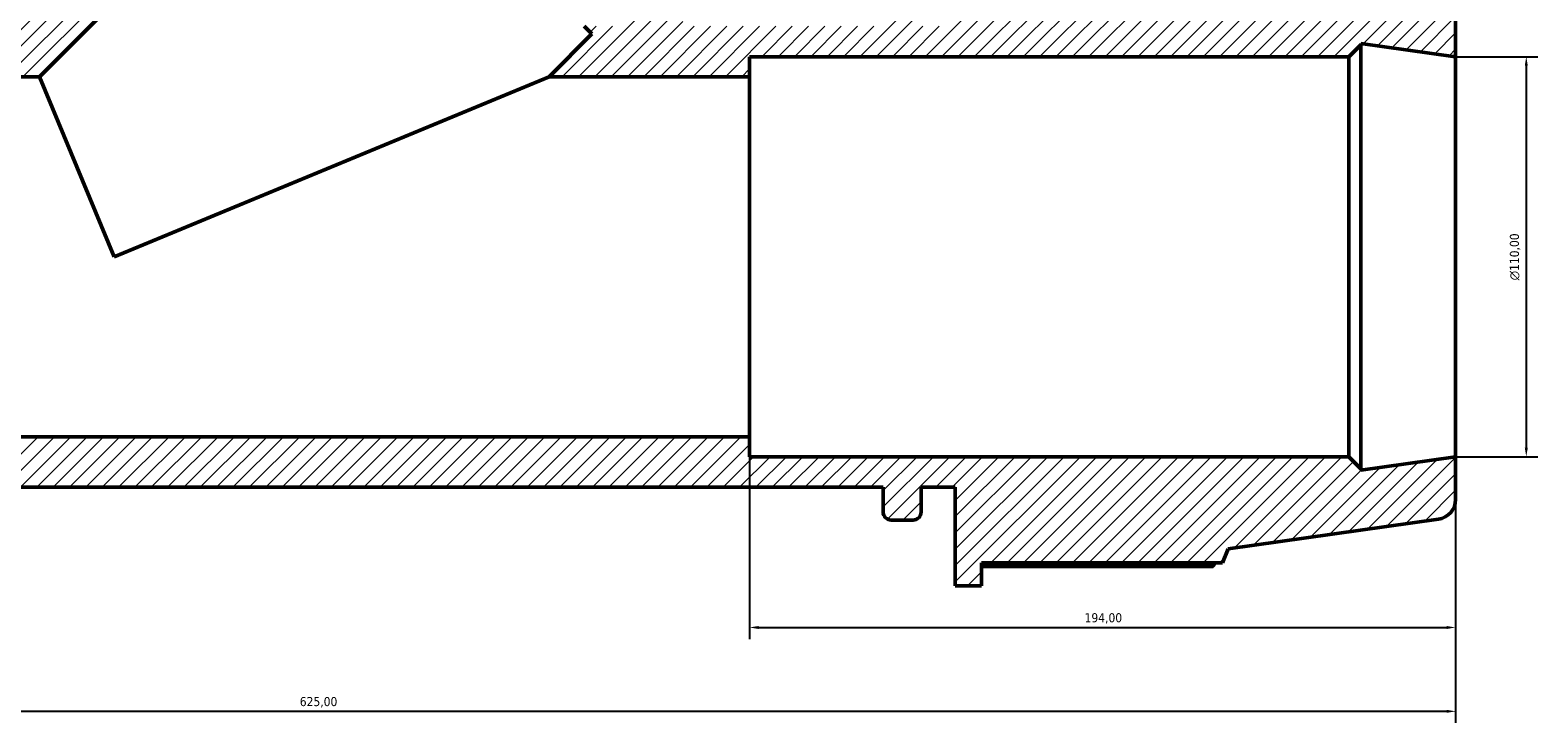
# Model space of a CAD drawing. Header units: millimetres. Extents: x -21 to 1695, y -211 to 1449.
# Tile 9 of 11: x 537 to 952, y 995 to 1186. Entities that reach past the tile are written whole.
import ezdxf

# ---------------------------------------------------------------- set-up
doc = ezdxf.new("R2010")
doc.units = ezdxf.units.MM
for name, color, linetype, lineweight in [('Dimension (ISO)', 7, 'Continuous', 25), ('Hatch (ISO)', 7, 'Continuous', 18), ('Visible (ISO)', 7, 'Continuous', 50)]:
    doc.layers.add(name, color=color, linetype=linetype, lineweight=lineweight)
doc.styles.add('Note Text (ISO)', font='tahoma.ttf')
doc.dimstyles.new('Default (ISO)', dxfattribs={"dimtxt": 2.5, "dimasz": 2.5, "dimexe": 3.175, "dimexo": 0, "dimgap": 0.762, "dimtad": 1, "dimrnd": 1e-08, "dimzin": 0, "dimtxsty": 'Note Text (ISO)', "dimcen": 0.09, "dimdle": 10, "dimclrd": 256, "dimclre": 256, "dimclrt": 256, "dimazin": 0, "dimtfac": 1.40208, "dimtmove": 0, "dimatfit": 3, "dimfxl": 1, "dimtolj": 1, "dimtzin": 0, "dimlwd": -1, "dimlwe": -1, "dimarcsym": 0})

# ---------------------------------------------------------------- blocks, each defined once
blk = doc.blocks.new('*D8')
at = {"layer": 'Defpoints', "color": 0, "transparency": 16777216}
for p in [(929.03, 1178.43), (929.03, 1068.43), (948.44, 1068.43)]:
    blk.add_point(p, dxfattribs=at)
at = {"layer": 'Dimension (ISO)', "transparency": 16777216}
for p, q in [((929.03, 1178.43), (951.62, 1178.43)), ((948.44, 1175.93), (948.44, 1070.93)), ((929.03, 1068.43), (951.62, 1068.43))]:
    blk.add_line(p, q, dxfattribs=at)
for points in [[(948.03, 1175.93), (948.86, 1175.93), (948.44, 1178.43)], [(948.03, 1070.93), (948.86, 1070.93), (948.44, 1068.43)]]:
    blk.add_solid(points, dxfattribs=at)
at = {"layer": 'Dimension (ISO)', "color": 232, "true_color": 0xca0064, "transparency": 16777216, "insert": (943.92, 1116.94), "char_height": 2.5, "attachment_point": 1, "rotation": 90, "style": 'Note Text (ISO)'}
blk.add_mtext('\\A1;\\fAIGDT|b0|i0;\\H2.5000;\\ln\\fTahoma|b0|i0;\\H2.5000;110,00', dxfattribs=at)
blk = doc.blocks.new('*D11')
at = {"layer": 'Defpoints', "color": 0, "transparency": 16777216}
for p in [(735.03, 1073.93), (929.03, 1068.43), (929.03, 1021.49)]:
    blk.add_point(p, dxfattribs=at)
at = {"layer": 'Dimension (ISO)', "transparency": 16777216}
for p, q in [((735.03, 1073.93), (735.03, 1018.31)), ((929.03, 1068.43), (929.03, 1018.31)), ((737.53, 1021.49), (926.53, 1021.49))]:
    blk.add_line(p, q, dxfattribs=at)
for points in [[(737.53, 1021.9), (737.53, 1021.07), (735.03, 1021.49)], [(926.53, 1021.9), (926.53, 1021.07), (929.03, 1021.49)]]:
    blk.add_solid(points, dxfattribs=at)
at = {"layer": 'Dimension (ISO)', "color": 232, "true_color": 0xca0064, "transparency": 16777216, "insert": (827.08, 1025.42), "char_height": 2.5, "attachment_point": 1, "style": 'Note Text (ISO)'}
blk.add_mtext('\\A1;194,00', dxfattribs=at)
blk = doc.blocks.new('*D13')
at = {"layer": 'Defpoints', "color": 0, "transparency": 16777216}
for p in [(304.03, 1068.43), (929.03, 1068.43), (304.03, 998.43)]:
    blk.add_point(p, dxfattribs=at)
at = {"layer": 'Dimension (ISO)', "transparency": 16777216}
for p, q in [((304.03, 1068.43), (304.03, 995.26)), ((929.03, 1068.43), (929.03, 995.26)), ((926.53, 998.43), (306.53, 998.43))]:
    blk.add_line(p, q, dxfattribs=at)
for points in [[(306.53, 998.85), (306.53, 998.02), (304.03, 998.43)], [(926.53, 998.85), (926.53, 998.02), (929.03, 998.43)]]:
    blk.add_solid(points, dxfattribs=at)
at = {"layer": 'Dimension (ISO)', "color": 232, "true_color": 0xca0064, "transparency": 16777216, "insert": (611.46, 1002.37), "char_height": 2.5, "attachment_point": 1, "style": 'Note Text (ISO)'}
blk.add_mtext('\\A1;625,00', dxfattribs=at)

msp = doc.modelspace()

# ---------------------------------------------------------------- hatches: boundary and pattern name
at = {"layer": 'Hatch (ISO)'}
h = msp.add_hatch(dxfattribs=at)
h.set_pattern_fill('ANSI31', color=256, scale=25.4, style=0)
h.set_pattern_definition([(45, (0, 0), (-2.245064, 2.245064), [])])
edge = h.paths.add_edge_path()
edge.add_ellipse((923.5312, 1056.7149), major_axis=(0.7655, -5.4465), ratio=1, start_angle=0, end_angle=82)
edge.add_line((929.0312, 1056.7149), (929.0312, 1068.4338))
edge.add_line((929.0312, 1068.4338), (902.9896, 1064.7739))
edge.add_line((902.9896, 1064.7739), (902.9896, 1065.1338))
edge.add_line((902.9896, 1065.1338), (899.6896, 1068.4338))
edge.add_line((899.6896, 1068.4338), (735.0312, 1068.4338))
edge.add_line((735.0312, 1068.4338), (735.0312, 1073.9338))
edge.add_line((735.0312, 1073.9338), (498.0312, 1073.9338))
edge.add_line((498.0312, 1073.9338), (498.0312, 1068.4338))
edge.add_line((498.0312, 1068.4338), (333.3729, 1068.4338))
edge.add_line((333.3729, 1068.4338), (330.0729, 1065.1338))
edge.add_line((330.0729, 1065.1338), (330.0729, 1064.7739))
edge.add_line((330.0729, 1064.7739), (304.0312, 1068.4338))
edge.add_line((304.0312, 1068.4338), (304.0312, 1056.7149))
edge.add_ellipse((309.5312, 1056.7149), major_axis=(-5.5, 0), ratio=1, start_angle=0, end_angle=82)
edge.add_line((308.7658, 1051.2684), (366.5312, 1043.15))
edge.add_line((366.5312, 1043.15), (368.0993, 1039.2688))
edge.add_line((368.0993, 1039.2688), (434.2912, 1039.2688))
edge.add_line((434.2912, 1039.2688), (434.2912, 1032.9338))
edge.add_line((434.2912, 1032.9338), (441.5312, 1032.9338))
edge.add_line((441.5312, 1032.9338), (441.5312, 1060.0838))
edge.add_line((441.5312, 1060.0838), (450.9062, 1060.0838))
edge.add_line((450.9062, 1060.0838), (450.9062, 1053.2338))
edge.add_ellipse((453.1062, 1053.2338), major_axis=(-2.2, 0), ratio=1, start_angle=0, end_angle=90)
edge.add_line((453.1062, 1051.0338), (459.1229, 1051.0338))
edge.add_ellipse((459.1229, 1053.2338), major_axis=(0, -2.2), ratio=1, start_angle=0, end_angle=90)
edge.add_line((461.3229, 1053.2338), (461.3229, 1060.0838))
edge.add_line((461.3229, 1060.0838), (771.7396, 1060.0838))
edge.add_line((771.7396, 1060.0838), (771.7396, 1053.2338))
edge.add_ellipse((773.9396, 1053.2338), major_axis=(-2.2, 0), ratio=1, start_angle=0, end_angle=90)
edge.add_line((773.9396, 1051.0338), (779.9562, 1051.0338))
edge.add_ellipse((779.9562, 1053.2338), major_axis=(0, -2.2), ratio=1, start_angle=0, end_angle=90)
edge.add_line((782.1562, 1053.2338), (782.1562, 1060.0838))
edge.add_line((782.1562, 1060.0838), (791.5312, 1060.0838))
edge.add_line((791.5312, 1060.0838), (791.5312, 1032.9338))
edge.add_line((791.5312, 1032.9338), (798.7712, 1032.9338))
edge.add_line((798.7712, 1032.9338), (798.7712, 1039.2688))
edge.add_line((798.7712, 1039.2688), (864.9631, 1039.2688))
edge.add_line((864.9631, 1039.2688), (866.5312, 1043.15))
edge.add_line((866.5312, 1043.15), (924.2967, 1051.2684))
edge = h.paths.add_edge_path()
edge.add_line((631.4565, 1296.8482), (637.8559, 1290.4489))
edge.add_line((637.8559, 1290.4489), (534.8352, 1187.4282))
edge.add_spline(control_points=[(534.8352, 1187.4282), (534.6292, 1187.2222), (534.3843, 1187.0591), (533.8497, 1186.8398), (533.566, 1186.7838), (533.2795, 1186.7838)], knot_values=[-0.17334093, -0.17334093, -0.17334093, -0.17334093, -0.08594178, -0.08594178, 0, 0, 0, 0], degree=3, periodic=0)
edge.add_line((533.2795, 1186.7838), (461.3229, 1186.7838))
edge.add_line((461.3229, 1186.7838), (461.3229, 1193.6338))
edge.add_ellipse((459.1229, 1193.6338), major_axis=(2.2, 0), ratio=1, start_angle=0, end_angle=90)
edge.add_line((459.1229, 1195.8338), (453.1062, 1195.8338))
edge.add_ellipse((453.1062, 1193.6338), major_axis=(0, 2.2), ratio=1, start_angle=0, end_angle=90)
edge.add_line((450.9062, 1193.6338), (450.9062, 1186.7838))
edge.add_line((450.9062, 1186.7838), (441.5312, 1186.7838))
edge.add_line((441.5312, 1186.7838), (441.5312, 1213.9338))
edge.add_line((441.5312, 1213.9338), (434.2912, 1213.9338))
edge.add_line((434.2912, 1213.9338), (434.2912, 1207.5988))
edge.add_line((434.2912, 1207.5988), (368.0993, 1207.5988))
edge.add_line((368.0993, 1207.5988), (366.5312, 1203.7176))
edge.add_line((366.5312, 1203.7176), (308.7658, 1195.5992))
edge.add_ellipse((309.5312, 1190.1527), major_axis=(-0.7655, 5.4465), ratio=1, start_angle=0, end_angle=82)
edge.add_line((304.0312, 1190.1527), (304.0312, 1178.4338))
edge.add_line((304.0312, 1178.4338), (330.0729, 1182.0937))
edge.add_line((330.0729, 1182.0937), (330.0729, 1181.7338))
edge.add_line((330.0729, 1181.7338), (333.3729, 1178.4338))
edge.add_line((333.3729, 1178.4338), (498.0312, 1178.4338))
edge.add_line((498.0312, 1178.4338), (498.0312, 1172.9338))
edge.add_line((498.0312, 1172.9338), (539.9276, 1172.9338))
edge.add_line((539.9276, 1172.9338), (621.6926, 1254.6988))
edge.add_line((621.6926, 1254.6988), (617.8035, 1258.5878))
edge.add_line((617.8035, 1258.5878), (736.568, 1377.3523))
edge.add_line((736.568, 1377.3523), (733.98, 1379.9403))
edge.add_line((733.98, 1379.9403), (754.9822, 1395.7666))
edge.add_line((754.9822, 1395.7666), (746.6957, 1404.0531))
edge.add_ellipse((742.8066, 1400.164), major_axis=(3.8891, 3.8891), ratio=1, start_angle=0, end_angle=82)
edge.add_line((739.4966, 1404.5565), (692.9097, 1369.4507))
edge.add_line((692.9097, 1369.4507), (689.0564, 1371.0863))
edge.add_line((689.0564, 1371.0863), (642.2517, 1324.2816))
edge.add_line((642.2517, 1324.2816), (637.7722, 1328.7611))
edge.add_line((637.7722, 1328.7611), (632.6527, 1323.6417))
edge.add_line((632.6527, 1323.6417), (651.8507, 1304.4437))
edge.add_line((651.8507, 1304.4437), (645.2216, 1297.8146))
edge.add_line((645.2216, 1297.8146), (638.8222, 1304.2139))
edge.add_line((638.8222, 1304.2139), (631.4565, 1296.8482))
edge = h.paths.add_edge_path()
edge.add_line((727.4463, 1200.8585), (733.8456, 1194.4591))
edge.add_line((733.8456, 1194.4591), (741.2113, 1201.8248))
edge.add_line((741.2113, 1201.8248), (734.812, 1208.2242))
edge.add_line((734.812, 1208.2242), (741.4411, 1214.8533))
edge.add_line((741.4411, 1214.8533), (760.6391, 1195.6553))
edge.add_line((760.6391, 1195.6553), (765.7585, 1200.7748))
edge.add_line((765.7585, 1200.7748), (761.279, 1205.2543))
edge.add_line((761.279, 1205.2543), (808.0837, 1252.059))
edge.add_line((808.0837, 1252.059), (806.4481, 1255.9123))
edge.add_line((806.4481, 1255.9123), (841.5539, 1302.4992))
edge.add_ellipse((837.1614, 1305.8092), major_axis=(4.3925, -3.31), ratio=1, start_angle=0, end_angle=82)
edge.add_line((841.0505, 1309.6983), (832.764, 1317.9848))
edge.add_line((832.764, 1317.9848), (816.9377, 1296.9826))
edge.add_line((816.9377, 1296.9826), (814.3497, 1299.5706))
edge.add_line((814.3497, 1299.5706), (701.563, 1186.7838))
edge.add_line((701.563, 1186.7838), (689.6075, 1186.7838))
edge.add_line((689.6075, 1186.7838), (691.6962, 1184.6952))
edge.add_line((691.6962, 1184.6952), (679.9348, 1172.9338))
edge.add_line((679.9348, 1172.9338), (735.0312, 1172.9338))
edge.add_line((735.0312, 1172.9338), (735.0312, 1178.4338))
edge.add_line((735.0312, 1178.4338), (899.6896, 1178.4338))
edge.add_line((899.6896, 1178.4338), (902.9896, 1181.7338))
edge.add_line((902.9896, 1181.7338), (902.9896, 1182.0937))
edge.add_line((902.9896, 1182.0937), (929.0312, 1178.4338))
edge.add_line((929.0312, 1178.4338), (929.0312, 1190.1527))
edge.add_ellipse((923.5312, 1190.1527), major_axis=(5.5, 0), ratio=1, start_angle=0, end_angle=82)
edge.add_line((924.2967, 1195.5992), (866.5312, 1203.7176))
edge.add_line((866.5312, 1203.7176), (864.9631, 1207.5988))
edge.add_line((864.9631, 1207.5988), (798.7712, 1207.5988))
edge.add_line((798.7712, 1207.5988), (798.7712, 1213.9338))
edge.add_line((798.7712, 1213.9338), (791.5312, 1213.9338))
edge.add_line((791.5312, 1213.9338), (791.5312, 1186.7838))
edge.add_line((791.5312, 1186.7838), (782.1562, 1186.7838))
edge.add_line((782.1562, 1186.7838), (782.1562, 1193.6338))
edge.add_ellipse((779.9562, 1193.6338), major_axis=(2.2, 0), ratio=1, start_angle=0, end_angle=90)
edge.add_line((779.9562, 1195.8338), (773.9396, 1195.8338))
edge.add_ellipse((773.9396, 1193.6338), major_axis=(0, 2.2), ratio=1, start_angle=0, end_angle=90)
edge.add_line((771.7396, 1193.6338), (771.7396, 1186.7838))
edge.add_line((771.7396, 1186.7838), (718.6829, 1186.7838))
edge.add_spline(control_points=[(718.6829, 1186.7838), (718.5328, 1186.7838), (718.383, 1186.7992), (718.089, 1186.8602), (717.9455, 1186.9056), (717.545, 1187.0793), (717.3069, 1187.2435), (716.9071, 1187.6539), (716.7492, 1187.8962), (716.5352, 1188.4277), (716.4811, 1188.7118), (716.4848, 1189.2847), (716.5427, 1189.5681), (716.7637, 1190.0967), (716.9247, 1190.3369), (717.1273, 1190.5395)], knot_values=[-0.51978991, -0.51978991, -0.51978991, -0.51978991, -0.47474942, -0.47474942, -0.42970892, -0.42970892, -0.34376714, -0.34376714, -0.25782535, -0.25782535, -0.17188357, -0.17188357, -0.08594178, -0.08594178, 0, 0, 0, 0], degree=3, periodic=0)
edge.add_line((717.1273, 1190.5395), (727.4463, 1200.8585))

# ---------------------------------------------------------------- linework, layer by layer
at = {"layer": 'Visible (ISO)'}
for p, q in [((539.9276, 1172.9338), (621.6926, 1254.6988)), ((929.0312, 1178.4338), (929.0312, 1190.1527)), ((689.6075, 1186.7838), (691.6962, 1184.6952)), ((691.6962, 1184.6952), (679.9348, 1172.9338)), ((899.6896, 1178.4338), (902.9896, 1181.7338)), ((902.9896, 1181.7338), (902.9896, 1182.0937)), ((902.9896, 1182.0937), (929.0312, 1178.4338)), ((902.9896, 1065.1338), (902.9896, 1181.7338)), ((735.0312, 1172.9338), (735.0312, 1178.4338)), ((735.0312, 1178.4338), (899.6896, 1178.4338)), ((899.6896, 1178.4338), (899.6896, 1068.4338)), ((929.0312, 1068.4338), (929.0312, 1178.4338)), ((498.0312, 1172.9338), (539.9276, 1172.9338)), ((560.4312, 1123.4338), (539.9276, 1172.9338)), ((679.9348, 1172.9338), (560.4312, 1123.4338)), ((679.9348, 1172.9338), (735.0312, 1172.9338)), ((735.0312, 1073.9338), (735.0312, 1172.9338)), ((735.0312, 1073.9338), (498.0312, 1073.9338)), ((735.0312, 1068.4338), (735.0312, 1073.9338)), ((899.6896, 1068.4338), (735.0312, 1068.4338)), ((902.9896, 1065.1338), (899.6896, 1068.4338)), ((929.0312, 1068.4338), (902.9896, 1064.7739)), ((902.9896, 1064.7739), (902.9896, 1065.1338)), ((929.0312, 1056.7149), (929.0312, 1068.4338)), ((461.3229, 1060.0838), (771.7396, 1060.0838)), ((771.7396, 1060.0838), (771.7396, 1053.2338)), ((782.1562, 1053.2338), (782.1562, 1060.0838)), ((782.1562, 1060.0838), (791.5312, 1060.0838)), ((791.5312, 1060.0838), (791.5312, 1032.9338)), ((773.9396, 1051.0338), (779.9562, 1051.0338)), ((866.5312, 1043.15), (924.2967, 1051.2684)), ((864.9631, 1039.2688), (866.5312, 1043.15)), ((798.7712, 1032.9338), (798.7712, 1039.2688)), ((798.7712, 1039.2688), (864.9631, 1039.2688)), ((798.7712, 1038.2798), (862.4036, 1038.2798)), ((791.5312, 1032.9338), (798.7712, 1032.9338))]:
    msp.add_line(p, q, dxfattribs=at)
for centre, radius, start, end in [((923.5312, 1056.7149), 5.5, 278, 0), ((773.9396, 1053.2338), 2.2, 180, 270), ((779.9562, 1053.2338), 2.2, 270, 0)]:
    msp.add_arc(centre, radius, start, end, dxfattribs=at)
msp.add_rational_spline([(862.4036, 1038.2798), (862.7276, 1038.7787), (863.0409, 1039.2688)], [1, 1.00053347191, 1.00091891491], degree=2, dxfattribs=at)

# ---------------------------------------------------------------- dimensions: what is measured, and where the dimension line sits
at = {"layer": 'Dimension (ISO)'}
dim = msp.add_linear_dim(base=(948.4427, 1068.4338), p1=(929.0312, 1178.4338), p2=(929.0312, 1068.4338), angle=90, text='\\fAIGDT|b0|i0;\\H2.5000;\\ln\\fTahoma|b0|i0;\\H2.5000;<>', dimstyle='Default (ISO)', override={"dimdec": 2, "dimtp": 0, "dimtm": 0, "dimtdec": 2, "dimtofl": 0, "dimatfit": 1}, dxfattribs=at)
dim.commit()
dim.dimension.update_dxf_attribs({"geometry": '*D8', "text_midpoint": (948.4427, 1123.4338), "dimtype": 160})
for base, p1, p2, picture, middle in [((929.0312, 1021.4879), (735.0312, 1073.9338), (929.0312, 1068.4338), '*D11', (832.0312, 1021.4879)), ((304.0312, 998.4338), (929.0312, 1068.4338), (304.0312, 1068.4338), '*D13', (616.5312, 998.4338))]:
    dim = msp.add_linear_dim(base=base, p1=p1, p2=p2, angle=180, dimstyle='Default (ISO)', override={"dimdec": 2, "dimtp": 0, "dimtm": 0, "dimtdec": 2, "dimtofl": 0, "dimatfit": 1}, dxfattribs=at)
    dim.commit()
    dim.dimension.update_dxf_attribs({"geometry": picture, "text_midpoint": middle, "dimtype": 160})

doc.saveas('drawing.dxf')
